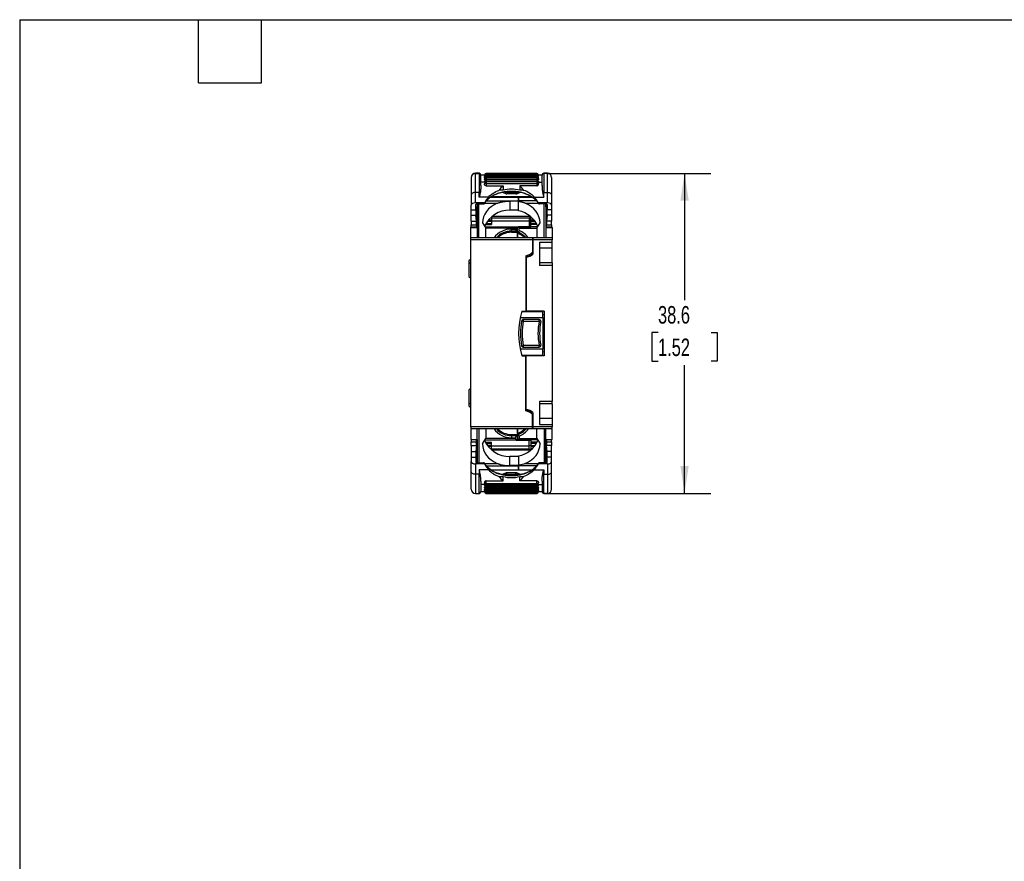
# Model space of a CAD drawing. Header units: millimetres. Extents: x 6 to 273, y 6 to 210.
# Tile 2 of 5: x 6 to 125, y 108 to 210. Entities that reach past the tile are written whole.
import ezdxf

# ---------------------------------------------------------------- set-up
doc = ezdxf.new("R2010")
doc.units = ezdxf.units.MM
doc.linetypes.add('SLD-Solid', pattern=[0])
doc.layers.add('DIMENSIONS', color=140, linetype='SLD-Solid', lineweight=25)
doc.layers.add('TEXT', color=140, linetype='SLD-Solid', lineweight=25)
doc.styles.add('SLDTEXTSTYLE0', font='TXT', dxfattribs={"width": 0.7})
doc.dimstyles.new('SLDDIMSTYLE0', dxfattribs={"dimtxt": 2.158008, "dimasz": 3.302, "dimexe": 0, "dimexo": 0.0625, "dimgap": 0.539502, "dimtad": 0, "dimtih": 1, "dimtoh": 1, "dimrnd": 1e-09, "dimzin": 12, "dimdsep": 46, "dimtxsty": 'SLDTEXTSTYLE0', "dimsah": 1, "dimcen": 0.09, "dimadec": 0, "dimazin": 3, "dimtfac": 1, "dimtofl": 0, "dimtmove": 0, "dimatfit": 3, "dimfxl": 0, "dimfrac": 2, "dimtolj": 1, "dimtzin": 12, "dimarcsym": 0})

# ---------------------------------------------------------------- blocks, each defined once
blk = doc.blocks.new('_D_3')
at = {"layer": 'DIMENSIONS'}
for p, q in [((70.04, 190.99), (89.8, 190.99)), ((86.62, 190.99), (86.62, 175.68)), ((83.42, 171.77), (82.69, 171.77)), ((82.69, 171.77), (82.69, 168.34)), ((89.83, 171.77), (90.56, 171.77)), ((90.56, 171.77), (90.56, 168.34)), ((82.69, 168.34), (83.42, 168.34)), ((86.62, 152.37), (86.62, 167.85)), ((90.56, 168.34), (89.83, 168.34)), ((70.04, 152.37), (89.8, 152.37))]:
    blk.add_line(p, q, dxfattribs=at)
for points in [[(86.62, 190.99), (86.12, 187.69), (87.13, 187.69)], [(86.62, 152.37), (87.13, 155.67), (86.12, 155.67)]]:
    blk.add_solid(points, dxfattribs=at)
at = {"layer": 'DIMENSIONS', "char_height": 2.117, "attachment_point": 1, "style": 'SLDTEXTSTYLE0'}
for s, insert in [('38.6', (83.42, 174.98)), ('1.52', (83.42, 171.06))]:
    blk.add_mtext(s, dxfattribs=dict(at, insert=insert))

msp = doc.modelspace()

# ---------------------------------------------------------------- linework, layer by layer
for p, q in [((60.874, 190.503), (60.874, 190.497)), ((60.874, 190.497), (60.874, 188.385)), ((61.824, 191.003), (61.374, 191.003)), ((61.374, 190.997), (61.374, 191.003)), ((61.374, 190.997), (61.824, 190.997)), ((61.374, 188.692), (61.374, 190.997)), ((61.824, 190.997), (61.824, 191.003)), ((61.824, 190.997), (61.824, 188.692)), ((62.024, 190.797), (62.024, 190.803)), ((62.024, 189.518), (62.024, 190.797)), ((62.474, 190.785), (62.024, 190.785)), ((62.474, 190.794), (62.474, 190.781)), ((62.474, 190.794), (62.474, 190.779)), ((62.474, 190.739), (62.474, 190.761)), ((62.474, 190.679), (62.474, 190.645)), ((62.474, 190.618), (62.474, 190.645)), ((62.474, 190.519), (62.474, 190.486)), ((62.474, 190.454), (62.474, 190.486)), ((62.474, 190.322), (62.474, 190.289)), ((62.474, 190.252), (62.474, 190.289)), ((68.774, 190.994), (62.674, 190.994)), ((62.674, 190.994), (62.674, 190.879)), ((68.774, 190.879), (62.674, 190.879)), ((62.674, 190.879), (62.674, 190.719)), ((68.774, 190.719), (62.674, 190.719)), ((62.674, 190.719), (62.674, 190.553)), ((62.674, 190.553), (68.774, 190.553)), ((62.674, 190.553), (62.674, 190.522)), ((68.774, 190.522), (62.674, 190.522)), ((62.674, 190.522), (62.674, 190.356)), ((62.674, 190.356), (68.774, 190.356)), ((62.674, 190.356), (62.674, 190.265)), ((68.774, 190.265), (62.674, 190.265)), ((62.674, 190.265), (62.674, 190.098)), ((68.774, 190.994), (68.774, 190.879)), ((68.774, 190.879), (68.774, 190.719)), ((68.774, 190.719), (68.774, 190.553)), ((68.774, 190.553), (68.774, 190.522)), ((68.774, 190.522), (68.774, 190.356)), ((68.774, 190.356), (68.774, 190.265)), ((68.774, 190.265), (68.774, 190.098)), ((68.974, 190.783), (68.974, 190.794)), ((68.974, 190.78), (68.974, 190.794)), ((69.424, 190.785), (68.974, 190.785)), ((68.974, 190.739), (68.974, 190.761)), ((68.974, 190.679), (68.974, 190.645)), ((68.974, 190.618), (68.974, 190.645)), ((68.974, 190.519), (68.974, 190.486)), ((68.974, 190.454), (68.974, 190.486)), ((68.974, 190.322), (68.974, 190.289)), ((68.974, 190.252), (68.974, 190.289)), ((69.424, 190.797), (69.424, 190.803)), ((69.424, 189.518), (69.424, 190.797)), ((70.074, 191.003), (69.624, 191.003)), ((69.624, 190.997), (69.624, 191.003)), ((69.624, 190.997), (69.624, 188.692)), ((70.074, 190.997), (69.624, 190.997)), ((70.074, 190.997), (70.074, 191.003)), ((70.074, 188.692), (70.074, 190.997)), ((70.574, 190.503), (70.574, 190.497)), ((70.574, 190.497), (70.574, 188.385)), ((62.505, 189.93), (62.024, 189.93)), ((62.474, 190.065), (62.474, 190.031)), ((62.474, 189.988), (62.474, 190.031)), ((62.474, 189.759), (62.474, 189.726)), ((62.474, 189.659), (62.474, 189.726)), ((62.505, 189.93), (62.545, 189.907)), ((62.674, 190.098), (68.774, 190.098)), ((62.674, 190.098), (62.674, 189.959)), ((68.774, 189.959), (62.674, 189.959)), ((62.674, 189.959), (62.674, 189.792)), ((62.674, 189.792), (62.674, 189.496)), ((62.674, 189.792), (68.774, 189.792)), ((62.674, 189.496), (64.724, 189.496)), ((64.724, 189.496), (64.724, 188.957)), ((68.774, 189.496), (66.724, 189.496)), ((66.724, 189.496), (66.724, 188.957)), ((68.774, 190.098), (68.774, 189.959)), ((68.774, 189.959), (68.774, 189.792)), ((68.774, 189.792), (68.774, 189.496)), ((68.943, 189.93), (68.905, 189.908)), ((68.943, 189.93), (69.424, 189.93)), ((68.974, 190.065), (68.974, 190.031)), ((68.974, 189.988), (68.974, 190.031)), ((68.974, 189.759), (68.974, 189.726)), ((68.974, 189.659), (68.974, 189.726)), ((60.874, 188.385), (60.874, 187.154)), ((61.374, 187.434), (61.374, 188.692)), ((61.824, 188.692), (61.374, 188.692)), ((61.824, 188.137), (61.824, 188.692)), ((62.96, 188.137), (61.824, 188.137)), ((63.226, 188.145), (66.574, 188.145)), ((66.574, 188.16), (63.248, 188.16)), ((66.269, 188.662), (65.18, 188.662)), ((65.18, 188.662), (65.18, 188.528)), ((66.269, 188.528), (65.18, 188.528)), ((66.269, 188.662), (66.269, 188.528)), ((68.209, 188.16), (66.574, 188.16)), ((66.574, 188.145), (66.574, 188.16)), ((66.574, 188.145), (66.574, 188.16)), ((66.574, 188.145), (66.574, 187.682)), ((66.574, 187.682), (66.574, 188.145)), ((66.574, 188.145), (68.231, 188.145)), ((68.489, 188.137), (69.624, 188.137)), ((69.624, 188.137), (69.624, 188.692)), ((69.624, 188.692), (70.074, 188.692)), ((70.074, 187.434), (70.074, 188.692)), ((70.574, 188.385), (70.574, 187.154)), ((60.874, 186.606), (60.874, 187.154)), ((62.475, 187.434), (61.374, 187.434)), ((61.413, 186.606), (61.423, 187.233)), ((61.552, 187.307), (62.329, 187.307)), ((61.569, 184.509), (61.569, 186.975)), ((61.574, 187.307), (61.574, 187.248)), ((61.574, 187.248), (61.574, 183.207)), ((61.774, 183.207), (61.774, 187.307)), ((62.481, 187.389), (64.018, 187.389)), ((62.695, 187.682), (66.574, 187.682)), ((65.524, 187.644), (65.524, 186.554)), ((66.574, 187.644), (65.524, 187.644)), ((66.574, 187.644), (66.574, 187.682)), ((66.574, 187.6), (66.574, 187.682)), ((68.752, 187.682), (66.574, 187.682)), ((66.574, 186.482), (66.574, 187.6)), ((67.38, 187.389), (68.967, 187.389)), ((70.074, 187.434), (68.974, 187.434)), ((69.897, 187.307), (69.12, 187.307)), ((69.674, 183.207), (69.674, 187.307)), ((69.874, 187.307), (69.874, 187.248)), ((69.874, 187.248), (69.874, 183.207)), ((69.879, 186.975), (69.879, 184.509)), ((70.026, 187.233), (70.036, 186.606)), ((70.574, 187.154), (70.574, 186.606)), ((60.874, 186.606), (61.413, 186.606)), ((60.874, 185.938), (60.874, 186.606)), ((60.874, 185.938), (61.413, 185.938)), ((60.874, 185.209), (60.874, 185.938)), ((61.486, 185.209), (61.413, 185.938)), ((63.324, 185.746), (63.324, 185.334)), ((63.324, 185.646), (67.889, 185.646)), ((68.042, 185.773), (63.357, 185.773)), ((66.574, 186.554), (65.524, 186.554)), ((67.874, 185.646), (67.874, 185.263)), ((68.074, 185.334), (68.074, 185.746)), ((70.036, 185.938), (69.963, 185.209)), ((70.574, 186.606), (70.036, 186.606)), ((70.574, 185.938), (70.036, 185.938)), ((70.574, 186.606), (70.574, 185.938)), ((70.574, 185.938), (70.574, 185.209)), ((61.574, 184.509), (60.824, 184.509)), ((60.824, 184.479), (60.824, 184.509)), ((60.824, 184.479), (61.574, 184.479)), ((60.824, 183.207), (60.824, 184.479)), ((60.874, 185.209), (61.486, 185.209)), ((60.874, 185.209), (60.874, 184.767)), ((60.874, 184.767), (61.501, 184.767)), ((60.874, 184.509), (60.874, 184.767)), ((61.501, 184.767), (61.501, 184.509)), ((62.224, 185.012), (62.649, 184.364)), ((62.529, 184.547), (66.285, 184.547)), ((62.591, 184.834), (63.324, 184.834)), ((66.199, 184.365), (62.649, 184.365)), ((62.649, 183.207), (62.649, 184.364)), ((62.664, 184.963), (63.324, 184.963)), ((62.828, 185.21), (63.324, 185.21)), ((63.324, 185.334), (62.924, 185.334)), ((63.324, 185.334), (63.324, 185.21)), ((63.324, 185.263), (67.874, 185.263)), ((63.324, 185.21), (63.324, 184.963)), ((63.324, 184.963), (63.324, 184.834)), ((65.724, 184.28), (66.199, 184.28)), ((65.724, 184.037), (65.724, 184.28)), ((66.199, 184.365), (66.199, 184.28)), ((66.299, 184.558), (66.285, 184.547)), ((66.399, 184.438), (66.299, 184.558)), ((66.299, 184.558), (67.874, 184.558)), ((66.399, 184.037), (66.399, 184.438)), ((66.449, 184.438), (66.549, 184.558)), ((66.449, 183.909), (66.449, 184.438)), ((66.549, 184.558), (66.564, 184.547)), ((66.549, 184.558), (68.074, 184.558)), ((68.905, 184.547), (66.564, 184.547)), ((66.649, 184.093), (66.649, 184.365)), ((66.649, 184.365), (68.8, 184.365)), ((67.874, 185.263), (67.874, 184.558)), ((67.874, 185.263), (68.074, 185.195)), ((68.074, 185.21), (68.074, 185.334)), ((68.475, 185.334), (68.074, 185.334)), ((68.074, 184.963), (68.074, 185.21)), ((68.074, 185.21), (68.571, 185.21)), ((68.735, 184.963), (68.074, 184.963)), ((68.074, 184.834), (68.074, 184.963)), ((68.807, 184.834), (68.074, 184.834)), ((68.074, 184.558), (68.074, 184.834)), ((68.799, 184.364), (69.174, 185.012)), ((68.799, 184.364), (68.799, 183.207)), ((70.624, 184.509), (69.874, 184.509)), ((69.874, 184.479), (70.624, 184.479)), ((69.948, 184.509), (69.948, 184.767)), ((69.948, 184.767), (70.574, 184.767)), ((70.574, 185.209), (69.963, 185.209)), ((70.574, 184.767), (70.574, 185.209)), ((70.574, 184.767), (70.574, 184.509)), ((70.624, 184.479), (70.624, 184.509)), ((70.624, 184.479), (70.624, 183.207)), ((68.274, 183.207), (60.824, 183.207)), ((60.824, 182.984), (60.824, 183.207)), ((65.724, 183.886), (65.724, 184.037)), ((66.399, 184.037), (65.724, 184.037)), ((65.724, 183.886), (66.449, 183.886)), ((66.399, 184.037), (66.399, 183.93)), ((66.399, 183.93), (66.449, 183.93)), ((66.449, 183.759), (66.449, 183.909)), ((66.449, 183.759), (66.449, 183.207)), ((66.449, 183.207), (66.449, 183.759)), ((68.274, 183.207), (68.274, 182.984)), ((70.624, 183.207), (68.324, 183.207)), ((68.324, 183.207), (68.324, 182.984)), ((70.624, 183.207), (70.624, 182.984)), ((68.274, 182.984), (60.824, 182.984)), ((60.824, 160.38), (60.824, 182.984)), ((68.274, 182.984), (68.274, 181.466)), ((70.624, 182.984), (68.324, 182.984)), ((68.324, 182.984), (68.324, 181.247)), ((69.124, 182.677), (70.624, 182.677)), ((69.124, 182.677), (69.124, 179.89)), ((70.624, 181.978), (69.124, 181.978)), ((70.624, 182.677), (70.624, 182.984)), ((70.624, 181.978), (70.624, 182.677)), ((70.624, 180.182), (70.624, 181.978)), ((67.449, 181.048), (67.449, 174.382)), ((67.888, 180.982), (67.449, 180.982)), ((67.499, 180.854), (67.449, 180.844)), ((67.499, 180.854), (67.499, 174.382)), ((60.824, 180.632), (60.574, 180.43)), ((60.574, 180.43), (60.574, 180.03)), ((60.824, 180.232), (60.574, 180.03)), ((60.574, 180.03), (60.574, 178.534)), ((70.624, 180.182), (69.124, 180.182)), ((70.624, 179.89), (69.124, 179.89)), ((70.624, 180.182), (70.624, 179.89)), ((70.624, 179.89), (70.624, 163.474)), ((60.574, 178.534), (60.824, 178.332)), ((66.779, 173.601), (69.531, 173.601)), ((69.531, 174.298), (66.958, 174.298)), ((66.984, 174.382), (67.449, 174.382)), ((67.449, 174.582), (67.499, 174.582)), ((69.674, 174.382), (67.499, 174.382)), ((69.531, 173.601), (69.531, 174.298)), ((69.531, 173.601), (69.531, 169.763)), ((69.674, 174.382), (69.674, 168.982)), ((67.14, 173.141), (66.942, 173.175)), ((67.14, 173.342), (67.14, 173.141)), ((69.076, 173.342), (67.14, 173.342)), ((67.14, 173.141), (69.076, 173.141)), ((69.076, 173.141), (69.076, 173.342)), ((69.273, 173.1), (69.076, 173.141)), ((66.942, 170.189), (67.14, 170.223)), ((69.076, 170.223), (67.14, 170.223)), ((67.14, 170.223), (67.14, 170.022)), ((67.14, 170.022), (69.076, 170.022)), ((69.076, 170.223), (69.273, 170.264)), ((69.076, 170.022), (69.076, 170.223)), ((69.531, 169.763), (66.779, 169.763)), ((66.958, 169.066), (69.531, 169.066)), ((66.984, 168.982), (67.449, 168.982)), ((67.449, 162.316), (67.449, 168.982)), ((67.499, 162.51), (67.499, 168.982)), ((69.674, 168.982), (67.499, 168.982)), ((69.531, 169.066), (69.531, 169.763)), ((67.449, 168.782), (67.499, 168.782)), ((60.824, 165.032), (60.574, 164.83)), ((60.574, 164.83), (60.574, 164.687)), ((60.574, 164.687), (60.574, 163.334)), ((60.574, 163.334), (60.824, 163.132)), ((60.574, 163.334), (60.574, 162.95)), ((60.574, 162.95), (60.574, 162.934)), ((60.574, 162.934), (60.824, 162.732)), ((70.624, 163.474), (69.124, 163.474)), ((69.124, 163.474), (69.124, 160.687)), ((70.624, 163.182), (69.124, 163.182)), ((70.624, 163.182), (70.624, 163.474)), ((70.624, 163.182), (70.624, 161.386)), ((67.449, 162.52), (67.499, 162.51)), ((67.449, 162.382), (67.888, 162.382)), ((68.274, 160.38), (68.274, 161.897)), ((68.324, 162.117), (68.324, 160.38)), ((70.624, 161.386), (69.124, 161.386)), ((69.124, 160.687), (70.624, 160.687)), ((70.624, 161.386), (70.624, 160.687)), ((70.624, 160.687), (70.624, 160.38)), ((68.274, 160.38), (60.824, 160.38)), ((60.824, 160.38), (60.824, 160.157)), ((68.274, 160.157), (60.824, 160.157)), ((60.824, 160.157), (60.824, 158.885)), ((61.574, 156.116), (61.574, 160.157)), ((61.774, 160.157), (61.774, 156.057)), ((62.649, 160.157), (62.649, 159)), ((65.724, 159.478), (65.724, 159.327)), ((65.724, 159.478), (66.449, 159.478)), ((65.724, 159.327), (65.724, 159.084)), ((66.399, 159.327), (65.724, 159.327)), ((66.399, 159.327), (66.399, 159.433)), ((66.399, 159.433), (66.449, 159.433)), ((66.399, 159.327), (66.399, 158.926)), ((66.449, 159.605), (66.449, 160.157)), ((66.449, 160.157), (66.449, 159.605)), ((66.449, 159.605), (66.449, 159.455)), ((66.449, 159.455), (66.449, 158.926)), ((68.274, 160.157), (68.274, 160.38)), ((70.624, 160.38), (68.324, 160.38)), ((68.324, 160.38), (68.324, 160.157)), ((70.624, 160.157), (68.324, 160.157)), ((68.799, 159), (68.799, 160.157)), ((69.674, 160.157), (69.674, 156.057)), ((69.874, 156.116), (69.874, 160.157)), ((70.624, 160.157), (70.624, 160.38)), ((70.624, 158.885), (70.624, 160.157)), ((60.824, 158.885), (61.574, 158.885)), ((60.824, 158.885), (60.824, 158.855)), ((60.824, 158.855), (61.574, 158.855)), ((60.874, 158.855), (60.874, 158.597)), ((60.874, 158.597), (61.501, 158.597)), ((60.874, 158.155), (60.874, 158.597)), ((60.874, 158.155), (61.486, 158.155)), ((60.874, 158.155), (60.874, 157.426)), ((61.486, 158.155), (61.413, 157.426)), ((61.501, 158.597), (61.501, 158.855)), ((61.569, 158.855), (61.569, 156.389)), ((62.224, 158.352), (62.649, 159)), ((62.529, 158.817), (66.285, 158.817)), ((62.591, 158.53), (63.324, 158.53)), ((66.199, 158.998), (62.649, 158.998)), ((62.664, 158.401), (63.324, 158.401)), ((62.828, 158.154), (63.324, 158.154)), ((63.324, 158.401), (63.324, 158.53)), ((63.324, 158.154), (63.324, 158.401)), ((63.324, 158.03), (63.324, 158.154)), ((65.724, 159.084), (66.199, 159.084)), ((66.199, 158.998), (66.199, 159.084)), ((66.299, 158.806), (66.285, 158.817)), ((66.399, 158.926), (66.299, 158.806)), ((66.299, 158.806), (67.874, 158.806)), ((66.449, 158.926), (66.549, 158.806)), ((66.549, 158.806), (66.564, 158.817)), ((66.549, 158.806), (68.074, 158.806)), ((68.905, 158.817), (66.564, 158.817)), ((66.649, 159.271), (66.649, 158.998)), ((66.649, 158.998), (68.8, 158.998)), ((67.874, 158.101), (67.874, 158.806)), ((67.874, 158.101), (68.074, 158.169)), ((68.074, 158.806), (68.074, 158.53)), ((68.807, 158.53), (68.074, 158.53)), ((68.074, 158.53), (68.074, 158.401)), ((68.735, 158.401), (68.074, 158.401)), ((68.074, 158.401), (68.074, 158.154)), ((68.074, 158.154), (68.074, 158.03)), ((68.074, 158.154), (68.571, 158.154)), ((68.799, 159), (69.174, 158.352)), ((69.874, 158.885), (70.624, 158.885)), ((69.874, 158.855), (70.624, 158.855)), ((69.879, 156.389), (69.879, 158.855)), ((69.948, 158.855), (69.948, 158.597)), ((69.948, 158.597), (70.574, 158.597)), ((70.036, 157.426), (69.963, 158.155)), ((70.574, 158.155), (69.963, 158.155)), ((70.574, 158.597), (70.574, 158.855)), ((70.574, 158.597), (70.574, 158.155)), ((70.574, 157.426), (70.574, 158.155)), ((70.624, 158.885), (70.624, 158.855)), ((60.874, 157.426), (61.413, 157.426)), ((60.874, 157.426), (60.874, 156.758)), ((63.324, 158.03), (62.924, 158.03)), ((63.324, 158.101), (67.874, 158.101)), ((63.324, 157.618), (63.324, 158.03)), ((67.889, 157.718), (63.324, 157.718)), ((68.042, 157.591), (63.357, 157.591)), ((67.874, 157.718), (67.874, 158.101)), ((68.074, 158.03), (68.074, 157.618)), ((68.475, 158.03), (68.074, 158.03)), ((70.574, 157.426), (70.036, 157.426)), ((70.574, 156.758), (70.574, 157.426)), ((60.874, 156.758), (60.874, 156.21)), ((60.874, 156.758), (61.413, 156.758)), ((60.874, 154.979), (60.874, 156.21)), ((62.475, 155.93), (61.374, 155.93)), ((61.374, 155.93), (61.374, 154.672)), ((61.413, 156.758), (61.423, 156.131)), ((61.552, 156.057), (62.329, 156.057)), ((61.574, 156.057), (61.574, 156.116)), ((62.481, 155.975), (64.018, 155.975)), ((65.524, 155.72), (65.524, 156.81)), ((66.574, 156.81), (65.524, 156.81)), ((66.574, 156.882), (66.574, 155.763)), ((66.574, 155.763), (66.574, 155.682)), ((67.38, 155.975), (68.967, 155.975)), ((70.074, 155.93), (68.974, 155.93)), ((69.897, 156.057), (69.12, 156.057)), ((69.874, 156.057), (69.874, 156.116)), ((70.026, 156.131), (70.036, 156.758)), ((70.574, 156.758), (70.036, 156.758)), ((70.074, 155.93), (70.074, 154.672)), ((70.574, 156.21), (70.574, 156.758)), ((70.574, 154.979), (70.574, 156.21)), ((60.874, 152.867), (60.874, 154.979)), ((61.824, 154.672), (61.374, 154.672)), ((61.374, 154.672), (61.374, 152.367)), ((62.96, 155.227), (61.824, 155.227)), ((61.824, 155.227), (61.824, 154.672)), ((61.824, 152.367), (61.824, 154.672)), ((62.696, 155.682), (66.574, 155.682)), ((63.218, 155.219), (66.574, 155.219)), ((63.239, 155.203), (66.574, 155.203)), ((66.269, 154.836), (65.18, 154.836)), ((65.18, 154.702), (65.18, 154.836)), ((65.18, 154.702), (66.269, 154.702)), ((66.574, 155.72), (65.524, 155.72)), ((66.269, 154.702), (66.269, 154.836)), ((66.574, 155.72), (66.574, 155.682)), ((66.574, 155.219), (66.574, 155.682)), ((68.753, 155.682), (66.574, 155.682)), ((66.574, 155.682), (66.574, 155.219)), ((66.574, 155.219), (66.574, 155.203)), ((66.574, 155.219), (66.574, 155.203)), ((66.574, 155.219), (68.223, 155.219)), ((66.574, 155.203), (68.2, 155.203)), ((68.489, 155.227), (69.624, 155.227)), ((69.624, 155.227), (69.624, 154.672)), ((69.624, 154.672), (70.074, 154.672)), ((69.624, 152.367), (69.624, 154.672)), ((70.074, 154.672), (70.074, 152.367)), ((70.574, 152.867), (70.574, 154.979)), ((62.024, 153.846), (62.024, 152.567)), ((62.505, 153.434), (62.024, 153.434)), ((62.474, 153.705), (62.474, 153.638)), ((62.474, 153.605), (62.474, 153.638)), ((62.474, 153.375), (62.474, 153.333)), ((62.505, 153.434), (62.544, 153.456)), ((62.674, 153.868), (64.724, 153.868)), ((62.674, 153.572), (62.674, 153.868)), ((62.674, 153.572), (68.774, 153.572)), ((62.674, 153.405), (62.674, 153.572)), ((62.674, 153.405), (68.774, 153.405)), ((62.674, 153.266), (62.674, 153.405)), ((64.724, 153.868), (64.724, 154.407)), ((66.724, 153.868), (66.724, 154.407)), ((68.774, 153.868), (66.724, 153.868)), ((68.774, 153.572), (68.774, 153.868)), ((68.774, 153.405), (68.774, 153.572)), ((68.774, 153.266), (68.774, 153.405)), ((68.943, 153.434), (68.903, 153.457)), ((68.943, 153.434), (69.424, 153.434)), ((68.974, 153.705), (68.974, 153.638)), ((68.974, 153.605), (68.974, 153.638)), ((68.974, 153.375), (68.974, 153.333)), ((69.424, 153.846), (69.424, 152.567)), ((60.874, 152.861), (60.874, 152.867)), ((61.374, 152.367), (61.824, 152.367)), ((61.374, 152.367), (61.374, 152.361)), ((61.374, 152.361), (61.824, 152.361)), ((61.824, 152.367), (61.824, 152.361)), ((62.024, 152.579), (62.474, 152.579)), ((62.024, 152.567), (62.024, 152.561)), ((62.474, 153.299), (62.474, 153.333)), ((62.474, 153.112), (62.474, 153.075)), ((62.474, 153.042), (62.474, 153.075)), ((62.474, 152.91), (62.474, 152.878)), ((62.474, 152.845), (62.474, 152.878)), ((62.474, 152.745), (62.474, 152.718)), ((62.474, 152.685), (62.474, 152.718)), ((62.474, 152.625), (62.474, 152.603)), ((62.474, 152.583), (62.474, 152.57)), ((62.474, 152.583), (62.474, 152.575)), ((62.474, 152.581), (62.474, 152.57)), ((62.674, 153.266), (68.774, 153.266)), ((62.674, 153.099), (62.674, 153.266)), ((62.674, 153.099), (68.774, 153.099)), ((62.674, 153.008), (62.674, 153.099)), ((62.674, 153.008), (68.774, 153.008)), ((62.674, 152.842), (62.674, 153.008)), ((62.674, 152.842), (68.774, 152.842)), ((62.674, 152.811), (62.674, 152.842)), ((62.674, 152.811), (68.774, 152.811)), ((62.674, 152.645), (62.674, 152.811)), ((62.674, 152.645), (68.774, 152.645)), ((62.674, 152.485), (62.674, 152.645)), ((62.674, 152.485), (68.774, 152.485)), ((62.674, 152.37), (62.674, 152.485)), ((62.674, 152.37), (68.774, 152.37)), ((68.774, 153.099), (68.774, 153.266)), ((68.774, 153.008), (68.774, 153.099)), ((68.774, 152.842), (68.774, 153.008)), ((68.774, 152.811), (68.774, 152.842)), ((68.774, 152.645), (68.774, 152.811)), ((68.774, 152.485), (68.774, 152.645)), ((68.774, 152.37), (68.774, 152.485)), ((68.974, 153.299), (68.974, 153.333)), ((68.974, 153.112), (68.974, 153.075)), ((68.974, 153.042), (68.974, 153.075)), ((68.974, 152.91), (68.974, 152.878)), ((68.974, 152.845), (68.974, 152.878)), ((68.974, 152.745), (68.974, 152.718)), ((68.974, 152.685), (68.974, 152.718)), ((68.974, 152.625), (68.974, 152.603)), ((68.974, 152.57), (68.974, 152.585)), ((68.974, 152.57), (68.974, 152.582)), ((68.974, 152.579), (69.424, 152.579)), ((69.424, 152.567), (69.424, 152.561)), ((70.074, 152.367), (69.624, 152.367)), ((69.624, 152.367), (69.624, 152.361)), ((69.624, 152.361), (70.074, 152.361)), ((70.074, 152.367), (70.074, 152.361)), ((70.574, 152.861), (70.574, 152.867))]:
    msp.add_line(p, q)
at = {"flags": 128}
for points in [[(62.611, 190.709), (62.598, 190.707), (62.563, 190.701), (62.533, 190.693), (62.508, 190.683), (62.49, 190.671), (62.478, 190.659), (62.474, 190.645)], [(62.674, 190.553), (62.635, 190.551), (62.598, 190.548), (62.563, 190.541), (62.533, 190.533), (62.508, 190.523), (62.49, 190.511), (62.478, 190.499), (62.474, 190.486)], [(62.674, 190.356), (62.635, 190.355), (62.598, 190.351), (62.563, 190.345), (62.533, 190.336), (62.508, 190.326), (62.49, 190.315), (62.478, 190.302), (62.474, 190.289)], [(68.774, 190.553), (68.813, 190.551), (68.851, 190.548), (68.885, 190.541), (68.916, 190.533), (68.941, 190.523), (68.959, 190.511), (68.97, 190.499), (68.974, 190.486)], [(68.774, 190.356), (68.813, 190.355), (68.851, 190.351), (68.885, 190.345), (68.916, 190.336), (68.941, 190.326), (68.959, 190.315), (68.97, 190.302), (68.974, 190.289)], [(68.838, 190.709), (68.851, 190.707), (68.885, 190.701), (68.916, 190.693), (68.941, 190.683), (68.959, 190.671), (68.97, 190.659), (68.974, 190.645)], [(62.674, 190.098), (62.635, 190.097), (62.598, 190.093), (62.563, 190.087), (62.533, 190.079), (62.508, 190.069), (62.49, 190.057), (62.478, 190.044), (62.474, 190.031)], [(62.674, 189.792), (62.635, 189.791), (62.598, 189.787), (62.563, 189.781), (62.533, 189.773), (62.508, 189.763), (62.49, 189.751), (62.478, 189.739), (62.474, 189.726)], [(68.774, 190.098), (68.813, 190.097), (68.851, 190.093), (68.885, 190.087), (68.916, 190.079), (68.941, 190.069), (68.959, 190.057), (68.97, 190.044), (68.974, 190.031)], [(68.774, 189.792), (68.813, 189.791), (68.851, 189.787), (68.885, 189.781), (68.916, 189.773), (68.941, 189.763), (68.959, 189.751), (68.97, 189.739), (68.974, 189.726)], [(61.374, 188.692), (61.277, 188.686), (61.183, 188.669), (61.096, 188.64), (61.021, 188.602), (60.959, 188.556), (60.912, 188.502), (60.884, 188.445), (60.874, 188.385)], [(70.074, 188.692), (70.172, 188.686), (70.266, 188.669), (70.352, 188.64), (70.428, 188.602), (70.49, 188.556), (70.536, 188.502), (70.565, 188.445), (70.574, 188.385)], [(61.569, 186.975), (61.573, 187.002), (61.574, 187.007)], [(69.879, 186.975), (69.876, 187.002), (69.874, 187.007)], [(67.385, 183.321), (67.408, 183.297), (67.489, 183.207)], [(67.962, 181.242), (67.953, 181.205), (67.882, 180.982)], [(68.187, 181.394), (68.154, 181.235), (68.116, 181.101)], [(67.962, 162.122), (67.953, 162.159), (67.882, 162.382)], [(68.187, 161.97), (68.154, 162.129), (68.116, 162.263)], [(67.386, 160.043), (67.408, 160.067), (67.489, 160.157)], [(61.569, 156.389), (61.573, 156.362), (61.574, 156.357)], [(69.879, 156.389), (69.876, 156.362), (69.874, 156.357)], [(61.374, 154.672), (61.277, 154.677), (61.183, 154.695), (61.096, 154.723), (61.021, 154.762), (60.959, 154.808), (60.912, 154.862), (60.884, 154.919), (60.874, 154.979)], [(70.074, 154.672), (70.172, 154.677), (70.266, 154.695), (70.352, 154.723), (70.428, 154.762), (70.49, 154.808), (70.536, 154.862), (70.565, 154.919), (70.574, 154.979)], [(62.674, 153.572), (62.635, 153.573), (62.598, 153.577), (62.563, 153.583), (62.533, 153.591), (62.508, 153.601), (62.49, 153.613), (62.478, 153.625), (62.474, 153.638)], [(68.774, 153.572), (68.813, 153.573), (68.851, 153.577), (68.885, 153.583), (68.916, 153.591), (68.941, 153.601), (68.959, 153.613), (68.97, 153.625), (68.974, 153.638)], [(62.674, 153.266), (62.635, 153.267), (62.598, 153.271), (62.563, 153.277), (62.533, 153.285), (62.508, 153.295), (62.49, 153.307), (62.478, 153.319), (62.474, 153.333)], [(62.674, 153.008), (62.635, 153.009), (62.598, 153.013), (62.563, 153.019), (62.533, 153.028), (62.508, 153.038), (62.49, 153.049), (62.478, 153.062), (62.474, 153.075)], [(62.674, 152.811), (62.635, 152.813), (62.598, 152.816), (62.563, 152.823), (62.533, 152.831), (62.508, 152.841), (62.49, 152.853), (62.478, 152.865), (62.474, 152.878)], [(62.611, 152.655), (62.598, 152.657), (62.563, 152.663), (62.533, 152.671), (62.508, 152.681), (62.49, 152.693), (62.478, 152.705), (62.474, 152.718)], [(68.774, 153.266), (68.813, 153.267), (68.851, 153.271), (68.885, 153.277), (68.916, 153.285), (68.941, 153.295), (68.959, 153.307), (68.97, 153.319), (68.974, 153.333)], [(68.774, 153.008), (68.813, 153.009), (68.851, 153.013), (68.885, 153.019), (68.916, 153.028), (68.941, 153.038), (68.959, 153.049), (68.97, 153.062), (68.974, 153.075)], [(68.774, 152.811), (68.813, 152.813), (68.851, 152.816), (68.885, 152.823), (68.916, 152.831), (68.941, 152.841), (68.959, 152.853), (68.97, 152.865), (68.974, 152.878)], [(68.838, 152.655), (68.851, 152.657), (68.885, 152.663), (68.916, 152.671), (68.941, 152.681), (68.959, 152.693), (68.97, 152.705), (68.974, 152.718)]]:
    msp.add_lwpolyline(points, dxfattribs=at)
for centre, radius, start, end in [((61.374, 190.503), 0.5, 90, 180), ((61.374, 190.497), 0.5, 89.99117, 179.99117), ((61.824, 190.803), 0.2, 0, 90), ((61.824, 190.797), 0.2, 0.00883, 90.00883), ((62.674, 190.794), 0.2, 90, 180), ((62.674, 190.679), 0.2, 90, 179.99987), ((62.533, 190.743), 0.061, 105.30152, 163.03847), ((62.674, 190.519), 0.2, 90, 179.99985), ((62.674, 190.322), 0.2, 90, 179.9998), ((62.674, 190.065), 0.2, 90, 179.99975), ((68.774, 190.794), 0.2, 360, 90), ((68.774, 190.679), 0.2, 0.00013, 90), ((68.774, 190.519), 0.2, 0.00015, 90), ((68.774, 190.322), 0.2, 0.0002, 90), ((68.774, 190.065), 0.2, 0.00025, 90), ((68.916, 190.743), 0.061, 16.96153, 74.69848), ((69.624, 190.803), 0.2, 90, 180), ((69.624, 190.797), 0.2, 89.99117, 179.99117), ((70.074, 190.503), 0.5, 360, 90), ((70.074, 190.497), 0.5, 0.00883, 90.00883), ((62.674, 189.759), 0.2, 90, 179.99987), ((65.724, 185.392), 3.703, 74.33247, 105.66749), ((68.774, 189.759), 0.2, 0.00013, 90), ((61.828, 188.404), 0.289, 65.70351, 90.6402), ((65.704, 190.596), 2.155, 240.00008, 251.188), ((65.299, 188.482), 0.299, 138.83329, 165.58857), ((65.179, 189.056), 0.527, 251.19302, 270.02461), ((66.269, 189.056), 0.527, 269.97539, 288.80698), ((66.149, 188.482), 0.3, 14.41983, 41.1491), ((65.744, 190.596), 2.155, 288.81203, 299.99076), ((69.621, 188.404), 0.289, 89.3598, 114.29649), ((61.684, 187.246), 0.11, 146.16814, 179.13501), ((69.764, 187.246), 0.11, 0.86499, 33.83195), ((65.491, 183.255), 3.3, 89.41396, 155.64365), ((65.934, 183.28), 3.265, 23.56288, 78.69028), ((65.711, 181.709), 2.571, 89.69481, 144.37793), ((65.714, 181.66), 2.377, 89.74986, 139.39511), ((65.715, 181.504), 2.383, 89.78552, 134.37872), ((65.697, 181.674), 2.358, 44.28796, 71.4055), ((65.697, 181.522), 2.36, 45.53732, 71.40078), ((65.713, 181.738), 2.533, 35.41794, 68.32205), ((67.074, 182.808), 1.8, 282.0247, 311.81031), ((67.074, 182.808), 2, 282.2689, 308.68219), ((75.674, 171.682), 9.1, 162.7403, 197.2597), ((75.668, 171.682), 8.853, 170.2933, 189.7067), ((67.14, 173.141), 0.201, 90, 170.2933), ((75.668, 171.682), 8.652, 170.2933, 189.7067), ((76.171, 171.682), 7.243, 168.38181, 191.61819), ((69.076, 173.141), 0.201, 348.38181, 90), ((76.171, 171.682), 7.042, 168.38181, 191.61819), ((67.14, 170.223), 0.201, 189.7067, 270), ((69.076, 170.223), 0.201, 270, 11.61819), ((67.074, 160.556), 1.8, 48.18969, 77.9753), ((67.074, 160.556), 2, 51.31781, 77.7311), ((65.711, 161.655), 2.571, 215.62207, 270.30519), ((65.714, 161.704), 2.377, 220.60489, 270.25014), ((65.715, 161.86), 2.383, 225.62128, 270.21448), ((65.697, 161.842), 2.36, 288.59922, 314.46268), ((65.697, 161.69), 2.358, 288.59447, 315.71841), ((65.713, 161.625), 2.533, 291.67795, 324.58206), ((65.491, 160.109), 3.3, 204.35635, 270.58604), ((65.934, 160.084), 3.265, 281.30972, 336.43712), ((61.684, 156.118), 0.11, 180.86499, 213.83186), ((69.764, 156.118), 0.11, 326.16805, 359.13501), ((61.828, 154.96), 0.289, 269.3598, 294.29649), ((65.706, 152.764), 2.159, 108.82167, 119.49086), ((65.179, 154.308), 0.527, 89.97539, 108.80698), ((65.3, 154.882), 0.3, 194.41983, 221.1491), ((66.269, 154.308), 0.527, 71.19302, 90.02461), ((66.149, 154.882), 0.299, 318.83329, 345.58857), ((65.744, 152.768), 2.155, 60.05211, 71.18784), ((69.621, 154.96), 0.289, 245.70351, 270.6402), ((62.674, 153.605), 0.2, 180.00013, 270), ((65.724, 157.972), 3.703, 254.33251, 285.66753), ((68.774, 153.605), 0.2, 270, 359.99987), ((61.374, 152.867), 0.5, 180.00883, 270.00883), ((61.374, 152.861), 0.5, 180, 270), ((61.824, 152.567), 0.2, 269.99117, 359.99117), ((61.824, 152.561), 0.2, 270, 0), ((62.674, 153.299), 0.2, 180.00025, 270), ((62.674, 153.042), 0.2, 180.0002, 270), ((62.674, 152.845), 0.2, 180.00015, 270), ((62.674, 152.685), 0.2, 180.00013, 270), ((62.533, 152.621), 0.061, 196.96153, 254.69848), ((62.674, 152.57), 0.2, 180, 270), ((68.774, 153.299), 0.2, 270, 359.99975), ((68.774, 153.042), 0.2, 270, 359.9998), ((68.774, 152.845), 0.2, 270, 359.99985), ((68.774, 152.685), 0.2, 270, 359.99987), ((68.774, 152.57), 0.2, 270, 0), ((68.916, 152.621), 0.061, 285.30152, 343.03847), ((69.624, 152.567), 0.2, 180.00883, 270.00883), ((69.624, 152.561), 0.2, 180, 270), ((70.074, 152.867), 0.5, 269.99117, 359.99117), ((70.074, 152.861), 0.5, 270, 0)]:
    msp.add_arc(centre, radius, start, end)
for centre, major_axis, ratio, start_param, end_param in [((62.671, 190.448), (0.196, -0.007), 0.3123562, 3.4566552, 3.5011536), ((68.778, 190.448), (0.196, 0.007), 0.3123589, 5.9236199, 5.9681187), ((69.461, 184.443), (4.9, -4.9), 0.7067301, 3.0959341, 3.2493284), ((61.988, 184.443), (4.9, 4.9), 0.7067301, 6.1754497, 6.3288438), ((65.724, 186.353), (3.5, 0), 0.8309513, 2.4812709, 2.7608317), ((65.724, 185.462), (2.858, -2.858), 0.7067301, 2.4757763, 2.6311842), ((65.724, 185.462), (2.858, 2.858), 0.7067301, 0.5104081, 0.6658157), ((65.724, 186.353), (3.5, 0), 0.8309513, 0.380761, 0.6603218), ((61.374, 187.154), (0.5, 0), 0.5605584, 1.5707963, 3.1415927), ((61.552, 187.233), (0.129, 0), 0.5775905, 1.5707963, 3.1325618), ((61.58, 187.258), (0.01, 0.3), 0.0116442, 1.7777189, 2.8016368), ((65.524, 185.012), (3.3, 0), 0.8095446, 2.0446735, 3.1415927), ((62.335, 187.382), (0.129, 0), 0.5775905, 4.712389, 6.0054877), ((62.314, 187.398), (0.152, -0.017), 0.5813373, 6.0553283, 6.2478253), ((65.724, 184.529), (0, 7.817), 0.4477525, 1.1900354, 1.1978089), ((65.874, 185.012), (3.3, 0), 0.8095446, 0, 1.0969189), ((65.724, 184.529), (0, 7.817), 0.4477525, 5.0853764, 5.09315), ((69.125, 187.396), (0.142, 0.015), 0.6006239, 3.1833133, 3.3824434), ((69.114, 187.382), (0.129, 0), 0.5775905, 3.4192902, 4.712389), ((69.869, 187.258), (-0.01, 0.3), 0.0116442, 3.4815485, 4.5052155), ((69.897, 187.233), (0.129, 0), 0.5775905, 0.0090309, 1.5707963), ((70.074, 187.154), (0.5, 0), 0.5605584, 0, 1.5707963), ((61.548, 189.922), (0.132, 4), 0.0116442, 2.5485641, 3.0547095), ((67.974, 185.746), (0.0963, 0.0963), 0.2783255, 3.4130479, 5.2607149), ((69.9, 189.922), (-0.132, 4), 0.0116442, 3.2284909, 3.7346338), ((60.979, 170.266), (0.494, 15), 0.0116442, 6.0249018, 6.1962958), ((66.499, 184.29), (0.237, -0.237), 0.7742827, 3.0256414, 3.8004544), ((66.399, 184.23), (0.158, -0.158), 0.7742827, 3.8004544, 5.3712508), ((66.349, 184.29), (0.237, 0.237), 0.7742827, 5.6243235, 6.3991366), ((70.47, 170.266), (-0.494, 15), 0.0116442, 0.0868791, 0.2582835), ((66.399, 159.134), (0.158, 0.158), 0.7742827, 0.9119345, 2.4827309), ((60.979, 173.098), (-0.494, 15), 0.0116442, 3.2284822, 3.3998762), ((65.524, 158.352), (3.3, 0), 0.8095446, 3.1415927, 4.2385117), ((66.499, 159.074), (0.237, 0.237), 0.7742827, 2.4827309, 3.257544), ((66.349, 159.074), (0.237, -0.237), 0.7742827, 6.167234, 6.9420471), ((65.874, 158.352), (3.3, 0), 0.8095446, 5.1862664, 6.2831853), ((70.47, 173.098), (0.494, 15), 0.0116442, 2.8833092, 3.0547136), ((61.548, 153.442), (-0.132, 4), 0.0116442, 0.0868831, 0.5930286), ((67.974, 157.618), (0.0963, -0.0963), 0.2783255, 1.0224704, 2.8701374), ((69.9, 153.442), (0.132, 4), 0.0116442, 5.6901441, 6.1962871), ((61.374, 156.21), (0.5, 0), 0.5605584, 3.1415927, 4.712389), ((61.552, 156.131), (0.129, 0), 0.5775905, 3.1506235, 4.712389), ((61.58, 156.106), (-0.01, 0.3), 0.0116442, 0.3399559, 1.3638737), ((62.335, 155.982), (0.129, 0), 0.5775905, 0.2776976, 1.5707963), ((62.314, 155.966), (0.152, 0.017), 0.5813373, 0.03536, 0.227857), ((65.724, 158.835), (0, 7.817), 0.4477525, 1.9437838, 1.9515573), ((65.724, 157.01), (3.5, 0), 0.8309513, 3.5223536, 3.8019144), ((65.724, 157.01), (3.5, 0), 0.8309513, 5.6228635, 5.9024243), ((65.724, 158.835), (0, 7.817), 0.4477525, 4.331628, 4.3394016), ((69.125, 155.968), (0.142, -0.015), 0.6006239, 2.9007419, 3.099872), ((69.114, 155.982), (0.129, 0), 0.5775905, 1.5707963, 2.8638951), ((69.869, 156.106), (0.01, 0.3), 0.0116442, 4.9195625, 5.9432295), ((69.897, 156.131), (0.129, 0), 0.5775905, 4.712389, 6.2741544), ((70.074, 156.21), (0.5, 0), 0.5605584, 4.712389, 6.2831853), ((65.724, 157.902), (2.858, 2.858), 0.7067301, 3.6520013, 3.8074091), ((69.461, 158.921), (4.9, 4.9), 0.7067301, 3.0338571, 3.1872512), ((65.724, 157.902), (2.858, -2.858), 0.7067301, 5.6173696, 5.7727772), ((61.988, 158.921), (-4.9, 4.9), 0.7067301, 3.0959341, 3.2493283), ((62.671, 152.916), (0.196, 0.007), 0.3123562, 2.7820317, 2.8265301), ((68.778, 152.916), (0.196, -0.007), 0.3123589, 0.3150666, 0.3595654)]:
    msp.add_ellipse(centre, major_axis=major_axis, ratio=ratio, start_param=start_param, end_param=end_param)
for points, knots in [([(62.474, 190.78), (62.474, 190.779), (62.474, 190.774), (62.474, 190.766), (62.474, 190.761)], [0, 0, 0, 0, 0.2503351, 1, 1, 1, 1]), ([(62.495, 190.6), (62.492, 190.601), (62.476, 190.607), (62.475, 190.613), (62.474, 190.618)], [0, 0, 0, 0, 0.1671962, 1, 1, 1, 1]), ([(62.474, 190.252), (62.477, 190.241), (62.481, 190.222), (62.512, 190.204), (62.525, 190.197)], [0, 0, 0, 0, 0.5727549, 1, 1, 1, 1]), ([(62.505, 190.421), (62.5, 190.424), (62.492, 190.428), (62.487, 190.431), (62.486, 190.433)], [0, 0, 0, 0, 0.7047532, 1, 1, 1, 1]), ([(68.974, 190.252), (68.972, 190.241), (68.967, 190.221), (68.936, 190.204), (68.922, 190.196)], [0, 0, 0, 0, 0.5613423, 1, 1, 1, 1]), ([(68.944, 190.422), (68.949, 190.424), (68.957, 190.428), (68.961, 190.431), (68.962, 190.433)], [0, 0, 0, 0, 0.698433, 1, 1, 1, 1]), ([(68.956, 190.601), (68.958, 190.602), (68.972, 190.607), (68.973, 190.613), (68.974, 190.618)], [0, 0, 0, 0, 0.1331108, 1, 1, 1, 1]), ([(68.974, 190.78), (68.974, 190.783), (68.974, 190.79), (68.974, 190.794), (68.974, 190.793), (68.974, 190.793)], [0, 0, 0, 0, 0.3949345, 0.8410527, 1, 1, 1, 1]), ([(68.974, 190.783), (68.974, 190.781), (68.974, 190.775), (68.974, 190.766), (68.974, 190.761)], [0, 0, 0, 0, 0.4016832, 1, 1, 1, 1]), ([(62.024, 189.518), (62.024, 189.396), (62.019, 189.263), (61.997, 188.979), (61.981, 188.827), (61.946, 188.667)], [0, 0, 0, 0, 0.5, 0.5, 1, 1, 1, 1]), ([(62.674, 189.496), (62.64, 189.496), (62.607, 189.504), (62.555, 189.528), (62.535, 189.543), (62.488, 189.591), (62.474, 189.625), (62.474, 189.659)], [0, 0, 0, 0, 0.25, 0.25, 0.5, 0.5, 1, 1, 1, 1]), ([(68.774, 189.496), (68.809, 189.496), (68.841, 189.504), (68.894, 189.528), (68.914, 189.543), (68.96, 189.591), (68.974, 189.625), (68.974, 189.659)], [0, 0, 0, 0, 0.25, 0.25, 0.5, 0.5, 1, 1, 1, 1]), ([(69.424, 189.518), (69.424, 189.396), (69.429, 189.263), (69.452, 188.979), (69.468, 188.827), (69.502, 188.667)], [0, 0, 0, 0, 0.5, 0.5, 1, 1, 1, 1]), ([(62.459, 187.355), (62.507, 187.433), (62.603, 187.591), (62.801, 187.81), (63.045, 188.029), (63.346, 188.239), (63.718, 188.438), (64.13, 188.602), (64.58, 188.73), (65.062, 188.816), (65.565, 188.856), (66.073, 188.847), (66.57, 188.789), (67.039, 188.688), (67.396, 188.572), (67.656, 188.465), (67.839, 188.379), (68.023, 188.28), (68.218, 188.159), (68.429, 188.005), (68.644, 187.814), (68.843, 187.593), (68.941, 187.434), (68.99, 187.354)], [0, 0, 0, 0, 0.0532074, 0.1064139, 0.1516797, 0.2102674, 0.2666438, 0.3212778, 0.3753806, 0.4293802, 0.4830857, 0.5368734, 0.5906756, 0.6446575, 0.6981648, 0.7244228, 0.7503228, 0.776721, 0.8087807, 0.8476159, 0.8935689, 0.9469641, 1, 1, 1, 1]), ([(62.465, 187.378), (62.489, 187.416), (62.535, 187.492), (62.615, 187.601), (62.7, 187.704), (62.791, 187.802), (62.886, 187.893), (63.058, 188.044), (63.329, 188.24), (63.74, 188.459), (64.192, 188.634), (64.837, 188.803), (65.724, 188.896), (66.611, 188.803), (67.256, 188.634), (67.708, 188.459), (68.12, 188.24), (68.43, 188.016), (68.665, 187.799), (68.843, 187.598), (68.935, 187.453), (68.984, 187.378)], [0, 0, 0, 0, 0.02529713, 0.04969727, 0.07320396, 0.09582118, 0.11755339, 0.13840562, 0.20568139, 0.2674786, 0.32904425, 0.38706443, 0.50001592, 0.61296741, 0.67098326, 0.73255325, 0.79434579, 0.86162623, 0.90419858, 0.95031195, 1, 1, 1, 1]), ([(62.96, 188.137), (63.128, 188.317), (63.317, 188.472), (63.736, 188.739), (63.968, 188.853), (64.217, 188.942)], [0, 0, 0, 0, 0.5, 0.5, 1, 1, 1, 1]), ([(65.074, 188.679), (65.036, 188.692), (64.956, 188.72), (64.882, 188.759), (64.844, 188.778)], [0, 0, 0, 0, 0.4838393, 1, 1, 1, 1]), ([(65.18, 188.662), (65.166, 188.662), (65.13, 188.663), (65.095, 188.673), (65.074, 188.679)], [0, 0, 0, 0, 0.3777434, 1, 1, 1, 1]), ([(66.375, 188.679), (66.362, 188.675), (66.328, 188.665), (66.291, 188.663), (66.269, 188.662)], [0, 0, 0, 0, 0.3773908, 1, 1, 1, 1]), ([(66.605, 188.778), (66.576, 188.763), (66.502, 188.724), (66.423, 188.696), (66.375, 188.679)], [0, 0, 0, 0, 0.3910222, 1, 1, 1, 1]), ([(68.489, 188.137), (68.32, 188.317), (68.132, 188.472), (67.712, 188.739), (67.48, 188.853), (67.231, 188.942)], [0, 0, 0, 0, 0.5, 0.5, 1, 1, 1, 1]), ([(64.018, 187.389), (64.07, 187.41), (64.171, 187.45), (64.323, 187.498), (64.471, 187.537), (64.616, 187.568), (64.756, 187.592), (64.893, 187.61), (65.027, 187.624), (65.156, 187.633), (65.282, 187.639), (65.404, 187.643), (65.485, 187.644), (65.524, 187.644)], [0, 0, 0, 0, 0.1112462, 0.2179543, 0.3202419, 0.4182424, 0.5121077, 0.6020109, 0.6881489, 0.7707458, 0.8500561, 0.9263667, 1, 1, 1, 1]), ([(67.38, 187.389), (67.347, 187.402), (67.275, 187.431), (67.156, 187.472), (66.994, 187.52), (66.823, 187.561), (66.696, 187.582), (66.649, 187.59)], [0, 0, 0, 0, 0.14145029, 0.30779901, 0.49906757, 0.81315833, 1, 1, 1, 1]), ([(66.649, 184.093), (66.649, 184.08), (66.647, 184.057), (66.637, 184.021), (66.622, 183.99), (66.602, 183.963), (66.569, 183.934), (66.516, 183.91), (66.473, 183.909), (66.449, 183.909)], [0, 0, 0, 0, 0.1023593, 0.1997596, 0.295985, 0.3946628, 0.4989476, 0.7157091, 1, 1, 1, 1]), ([(69.531, 173.991), (69.531, 173.99), (69.538, 173.974), (69.538, 173.935), (69.53, 173.901), (69.526, 173.883)], [0, 0, 0, 0, 0.0272456, 0.4789899, 1, 1, 1, 1]), ([(69.526, 169.481), (69.53, 169.463), (69.538, 169.428), (69.538, 169.39), (69.531, 169.374), (69.531, 169.373)], [0, 0, 0, 0, 0.5221979, 0.9766889, 1, 1, 1, 1]), ([(66.649, 159.271), (66.649, 159.282), (66.648, 159.302), (66.641, 159.332), (66.623, 159.378), (66.579, 159.426), (66.515, 159.455), (66.472, 159.455), (66.449, 159.455)], [0, 0, 0, 0, 0.086273, 0.1684346, 0.2506046, 0.4975956, 0.7315326, 1, 1, 1, 1]), ([(68.99, 156.009), (68.942, 155.931), (68.845, 155.773), (68.648, 155.554), (68.403, 155.335), (68.102, 155.125), (67.731, 154.926), (67.319, 154.762), (66.869, 154.634), (66.387, 154.548), (65.884, 154.508), (65.376, 154.517), (64.879, 154.574), (64.41, 154.676), (64.053, 154.792), (63.792, 154.899), (63.61, 154.985), (63.426, 155.084), (63.231, 155.205), (63.02, 155.359), (62.805, 155.55), (62.605, 155.77), (62.507, 155.93), (62.458, 156.01)], [0, 0, 0, 0, 0.0532087, 0.1064166, 0.1516835, 0.2102727, 0.2666505, 0.3212859, 0.37539, 0.429391, 0.4830978, 0.5368869, 0.5906904, 0.6446737, 0.6981824, 0.724441, 0.7503416, 0.7767405, 0.808801, 0.8476371, 0.8935913, 0.9469879, 1, 1, 1, 1]), ([(62.465, 155.986), (62.592, 155.77), (62.769, 155.566), (63.204, 155.202), (63.463, 155.042), (64.04, 154.779), (64.358, 154.677), (65.026, 154.54), (65.375, 154.505), (66.074, 154.505), (66.423, 154.54), (67.091, 154.677), (67.409, 154.779), (67.986, 155.042), (68.245, 155.202), (68.68, 155.566), (68.856, 155.77), (68.984, 155.986)], [0, 0, 0, 0, 0.125, 0.125, 0.25, 0.25, 0.375, 0.375, 0.5, 0.5, 0.625, 0.625, 0.75, 0.75, 0.875, 0.875, 1, 1, 1, 1]), ([(64.018, 155.975), (64.053, 155.961), (64.126, 155.932), (64.244, 155.891), (64.403, 155.844), (64.571, 155.805), (64.766, 155.771), (64.952, 155.747), (65.156, 155.73), (65.345, 155.721), (65.466, 155.72), (65.524, 155.72)], [0, 0, 0, 0, 0.0742948, 0.1576067, 0.2499506, 0.408734, 0.5008388, 0.6430331, 0.7732926, 0.8920786, 1, 1, 1, 1]), ([(62.024, 153.846), (62.024, 153.968), (62.019, 154.101), (61.997, 154.385), (61.981, 154.537), (61.946, 154.697)], [0, 0, 0, 0, 0.5, 0.5, 1, 1, 1, 1]), ([(62.96, 155.227), (63.128, 155.047), (63.317, 154.892), (63.736, 154.625), (63.968, 154.511), (64.217, 154.421)], [0, 0, 0, 0, 0.5, 0.5, 1, 1, 1, 1]), ([(64.844, 154.586), (64.872, 154.601), (64.946, 154.64), (65.026, 154.668), (65.074, 154.685)], [0, 0, 0, 0, 0.3910236, 1, 1, 1, 1]), ([(65.074, 154.685), (65.087, 154.689), (65.121, 154.699), (65.157, 154.701), (65.18, 154.702)], [0, 0, 0, 0, 0.3773908, 1, 1, 1, 1]), ([(66.269, 154.702), (66.283, 154.702), (66.319, 154.701), (66.353, 154.691), (66.375, 154.685)], [0, 0, 0, 0, 0.3777434, 1, 1, 1, 1]), ([(66.375, 154.685), (66.413, 154.671), (66.492, 154.644), (66.567, 154.605), (66.605, 154.586)], [0, 0, 0, 0, 0.4838404, 1, 1, 1, 1]), ([(68.489, 155.227), (68.32, 155.047), (68.132, 154.892), (67.712, 154.625), (67.48, 154.511), (67.231, 154.421)], [0, 0, 0, 0, 0.5, 0.5, 1, 1, 1, 1]), ([(69.424, 153.846), (69.424, 153.968), (69.429, 154.101), (69.452, 154.385), (69.468, 154.537), (69.502, 154.697)], [0, 0, 0, 0, 0.5, 0.5, 1, 1, 1, 1]), ([(62.674, 153.868), (62.64, 153.868), (62.607, 153.86), (62.555, 153.836), (62.535, 153.821), (62.488, 153.773), (62.474, 153.739), (62.474, 153.705)], [0, 0, 0, 0, 0.25, 0.25, 0.5, 0.5, 1, 1, 1, 1]), ([(68.774, 153.868), (68.809, 153.868), (68.841, 153.86), (68.894, 153.836), (68.914, 153.821), (68.96, 153.773), (68.974, 153.739), (68.974, 153.705)], [0, 0, 0, 0, 0.25, 0.25, 0.5, 0.5, 1, 1, 1, 1]), ([(62.474, 153.112), (62.477, 153.123), (62.481, 153.143), (62.513, 153.16), (62.527, 153.168)], [0, 0, 0, 0, 0.5613423, 1, 1, 1, 1]), ([(62.493, 152.763), (62.491, 152.762), (62.476, 152.757), (62.475, 152.751), (62.474, 152.745)], [0, 0, 0, 0, 0.13311082, 1, 1, 1, 1]), ([(62.474, 152.581), (62.474, 152.583), (62.474, 152.589), (62.474, 152.598), (62.474, 152.603)], [0, 0, 0, 0, 0.348406, 1, 1, 1, 1]), ([(62.505, 152.942), (62.499, 152.94), (62.492, 152.936), (62.487, 152.933), (62.486, 152.931)], [0, 0, 0, 0, 0.698433, 1, 1, 1, 1]), ([(68.974, 153.112), (68.972, 153.123), (68.968, 153.142), (68.937, 153.16), (68.924, 153.167)], [0, 0, 0, 0, 0.5727549, 1, 1, 1, 1]), ([(68.943, 152.942), (68.949, 152.94), (68.957, 152.936), (68.961, 152.933), (68.962, 152.931)], [0, 0, 0, 0, 0.7047532, 1, 1, 1, 1]), ([(68.954, 152.764), (68.957, 152.763), (68.972, 152.757), (68.973, 152.751), (68.974, 152.745)], [0, 0, 0, 0, 0.1671962, 1, 1, 1, 1]), ([(68.974, 152.583), (68.974, 152.585), (68.974, 152.59), (68.974, 152.598), (68.974, 152.603)], [0, 0, 0, 0, 0.33331584, 1, 1, 1, 1]), ([(68.974, 152.585), (68.974, 152.582), (68.974, 152.575), (68.974, 152.57), (68.974, 152.57), (68.974, 152.571)], [0, 0, 0, 0, 0.42163036, 0.84808926, 1, 1, 1, 1])]:
    msp.add_open_spline(points, degree=3, knots=knots)
for points in [[(62.483, 190.435), (62.477, 190.441), (62.474, 190.448), (62.474, 190.454)], [(68.965, 190.435), (68.971, 190.441), (68.974, 190.448), (68.974, 190.454)], [(62.474, 189.988), (62.474, 189.969), (62.484, 189.949), (62.505, 189.93)], [(68.974, 189.988), (68.974, 189.969), (68.964, 189.949), (68.943, 189.93)], [(61.946, 188.667), (61.912, 188.505), (61.869, 188.33), (61.824, 188.137)], [(69.502, 188.667), (69.537, 188.505), (69.58, 188.33), (69.624, 188.137)], [(62.329, 187.307), (62.331, 187.307), (62.333, 187.307), (62.335, 187.307)], [(66.649, 187.59), (66.624, 187.593), (66.599, 187.597), (66.574, 187.6)], [(69.114, 187.307), (69.116, 187.307), (69.118, 187.307), (69.12, 187.307)], [(62.329, 156.057), (62.331, 156.057), (62.333, 156.057), (62.335, 156.057)], [(66.649, 155.774), (66.624, 155.771), (66.599, 155.767), (66.574, 155.763)], [(67.38, 155.975), (67.146, 155.877), (66.904, 155.814), (66.649, 155.774)], [(69.114, 156.057), (69.116, 156.057), (69.118, 156.057), (69.12, 156.057)], [(61.946, 154.697), (61.912, 154.858), (61.869, 155.034), (61.824, 155.227)], [(69.502, 154.697), (69.537, 154.858), (69.58, 155.034), (69.624, 155.227)], [(62.474, 153.375), (62.474, 153.395), (62.484, 153.415), (62.505, 153.434)], [(68.974, 153.375), (68.974, 153.395), (68.964, 153.415), (68.943, 153.434)], [(62.483, 152.929), (62.477, 152.923), (62.474, 152.916), (62.474, 152.91)], [(68.965, 152.929), (68.971, 152.923), (68.974, 152.916), (68.974, 152.91)]]:
    msp.add_open_spline(points, degree=3)
at = {"layer": 'TEXT'}
for p, q in [((6.35, 209.55), (273.05, 209.55)), ((6.35, 209.55), (6.35, 6.35)), ((27.94, 201.93), (27.94, 209.55)), ((35.56, 201.93), (35.56, 209.55)), ((27.94, 201.93), (35.56, 201.93))]:
    msp.add_line(p, q, dxfattribs=at)

# ---------------------------------------------------------------- dimensions: what is measured, and where the dimension line sits
at = {"layer": 'DIMENSIONS'}
dim = msp.add_linear_dim(base=(86.624, 152.37), p1=(68.774, 190.994), p2=(68.774, 152.37), angle=90, dimstyle='SLDDIMSTYLE0', dxfattribs=at)
dim.commit()
dim.dimension.update_dxf_attribs({"geometry": '_D_3', "text_midpoint": (86.624, 171.765), "dimtype": 160})

doc.saveas('drawing.dxf')
